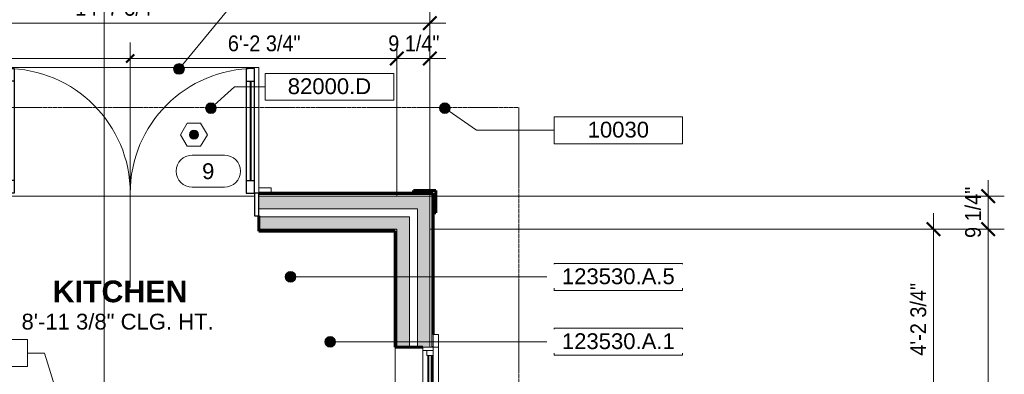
# Model space of a CAD drawing. Header units: inches. Extents: x -655 to 119, y -287 to 603.
# Tile 16 of 22: x -157 to 119, y 82 to 181. Entities that reach past the tile are written whole.
import ezdxf

# ---------------------------------------------------------------- set-up
doc = ezdxf.new("R2010")
doc.units = ezdxf.units.IN
doc.header["$MEASUREMENT"] = 0
doc.linetypes.add('1B Hidden Short', pattern=[0.125, 0.09375, -0.03125])
doc.linetypes.add('3B Center Short', pattern=[0.59375, 0.375, -0.0625, 0.09375, -0.0625])
for name, color, linetype, lineweight in [('A-ANNO-DIMS', 1, 'Continuous', 9), ('A-ANNO-DIMS-48', 1, 'Continuous', 9), ('A-ANNO-NOTE', 2, 'Continuous', 9), ('A-ANNO-SYMB', 6, 'Continuous', 9), ('A-ANNO-TEXT', 2, 'Continuous', 9), ('A-AREA-IDEN', 2, 'Continuous', 9), ('A-DETL', 5, 'Continuous', 9), ('A-DETL-GENF', 3, 'Continuous', 9), ('A-DETL-MBND', 5, 'Continuous', 9), ('A-DOOR', 1, 'Continuous', 18), ('A-DOOR-FRAM', 1, 'Continuous', 30), ('A-DOOR-GLAZ', 1, 'Continuous', 40), ('A-DOOR-IDEN', 6, 'Continuous', 9), ('A-FLOR-OTLN', 6, 'Continuous', 18), ('A-GLAZ', 6, 'Continuous', 18), ('A-GLAZ-GLAS', 6, 'Continuous', 40), ('A-WALL', 2, 'Continuous', 18), ('A-WALL-PATT', 2, 'Continuous', 60), ('S-FNDN-FTNG', 4, 'Continuous', 18)]:
    doc.layers.add(name, color=color, linetype=linetype, lineweight=lineweight)
doc.styles.add('Arial', font='arial.ttf', dxfattribs={"height": 4.425898})
doc.styles.add('Arial_1', font='arial.ttf', dxfattribs={"width": 0.9, "height": 4.425898})
doc.styles.add('Arial_B', font='arialbd.ttf', dxfattribs={"height": 6.088537})
doc.dimstyles.new('Linear_-_3_32__Arial_2', dxfattribs={"dimscale": 12, "dimtxt": 4.5, "dimasz": 0.3125, "dimexe": 0.375, "dimexo": 0.375, "dimgap": 0.0625, "dimtad": 1, "dimdec": 3, "dimrnd": 0.125, "dimzin": 3, "dimdsep": 46, "dimlunit": 4, "dimtxsty": 'Arial_1', "dimblk1": 'OBLIQUE', "dimblk2": 'OBLIQUE', "dimsah": 1, "dimcen": 0.09, "dimdle": 0.375, "dimazin": 0, "dimtfac": 1, "dimtdec": 3, "dimtix": 1, "dimtmove": 0, "dimatfit": 3, "dimfxl": 1, "dimtvp": 1, "dimfrac": 2, "dimtolj": 1, "dimtzin": 0, "dimarcsym": 2})
doc.dimstyles.new('Linear_-_3_32__Arial_2_1', dxfattribs={"dimscale": 12, "dimtxt": 4.5, "dimasz": 0.1875, "dimexe": 0.375, "dimexo": 0.375, "dimgap": 0.0625, "dimtad": 1, "dimdec": 3, "dimrnd": 0.125, "dimzin": 3, "dimdsep": 46, "dimlunit": 4, "dimtxsty": 'Arial_1', "dimblk1": 'OBLIQUE', "dimblk2": 'OBLIQUE', "dimsah": 1, "dimcen": 0.09, "dimdle": 0.375, "dimazin": 0, "dimtfac": 1, "dimtdec": 3, "dimtix": 1, "dimtmove": 0, "dimatfit": 3, "dimfxl": 1, "dimtvp": 1, "dimfrac": 2, "dimtolj": 1, "dimtzin": 0, "dimarcsym": 2})
doc.dimstyles.new('Linear_-_3_32__Arial_2_2', dxfattribs={"dimscale": 12, "dimtxt": 4.5, "dimasz": 0.1875, "dimexe": 0.375, "dimexo": 0.375, "dimgap": 0.0625, "dimtad": 1, "dimdec": 3, "dimrnd": 0.125, "dimzin": 3, "dimdsep": 46, "dimlunit": 4, "dimtxsty": 'Arial_1', "dimblk1": 'OBLIQUE', "dimblk2": 'OBLIQUE', "dimsah": 1, "dimcen": 0.09, "dimdle": 0.375, "dimazin": 0, "dimtfac": 1, "dimtdec": 3, "dimtix": 1, "dimtmove": 0, "dimatfit": 3, "dimfxl": 1, "dimtvp": 1, "dimfrac": 2, "dimtolj": 1, "dimtzin": 0, "dimarcsym": 2})
pattern_1 = [(0, (0, 0), (15.36, 3.84), [0.634, -10.886, 0.634, -10.886, -61.44]), (0, (0, 0), (15.36, 3.84), [-23.04, 0.634, -22.406, 0.634, -10.886, -26.88]), (0, (0, 0), (15.36, 3.84), [-57.6, 0.634, -7.046, 0.634, -18.566]), (120, (5.76, 1.92), (-11.005538, 11.38215), [0.634, -10.886, 0.634, -10.886, -61.44]), (120, (5.76, 1.92), (-11.005538, 11.38215), [-23.04, 0.634, -22.406, 0.634, -10.886, -26.88]), (120, (5.76, 1.92), (-11.005538, 11.38215), [-57.6, 0.634, -7.046, 0.634, -18.566]), (240, (7.68, 9.6), (-4.354462, -15.22215), [0.634, -10.886, 0.634, -10.886, -61.44]), (240, (7.68, 9.6), (-4.354462, -15.22215), [-23.04, 0.634, -22.406, 0.634, -10.886, -26.88]), (240, (7.68, 9.6), (-4.354462, -15.22215), [-57.6, 0.634, -7.046, 0.634, -18.566])]
pattern_2 = [(135, (0, 0), (-4.006467, -4.006467), [])]

# ---------------------------------------------------------------- blocks, each defined once
blk = doc.blocks.new('Single Casement - 30410CS-2777416-First Floor Plan')
at = {"layer": 'A-GLAZ'}
for p, q in [((-17.75, 6.81), (-21.25, 6.81)), ((-21.25, 6.81), (-21.25, 5.31)), ((-17.75, 5.31), (-17.75, 6.81)), ((-17.75, 6.81), (17.75, 6.81)), ((21.25, 6.81), (17.75, 6.81)), ((17.75, 6.81), (17.75, 5.31)), ((21.25, 5.31), (21.25, 6.81)), ((-21.25, 5.31), (-17.75, 5.31)), ((17.75, 5.31), (-17.75, 5.31)), ((-17.75, 5.31), (-17.75, 2.44)), ((-16.83, 2.44), (-16.83, 5.31)), ((-16.83, 5.31), (-15.38, 5.31)), ((-15.38, 3.6), (-16.83, 3.6)), ((-15.38, 5.31), (-15.38, 3.6)), ((15.37, 5.31), (-0.73, 5.31)), ((16.83, 5.31), (15.37, 5.31)), ((15.37, 5.31), (15.37, 3.6)), ((15.37, 3.6), (16.83, 3.6)), ((15.37, 3.6), (15.37, 5.31)), ((16.83, 5.31), (16.83, 2.44)), ((17.75, 2.44), (17.75, 5.31)), ((17.75, 5.31), (21.25, 5.31)), ((-17.75, 2.44), (17.75, 2.44))]:
    blk.add_line(p, q, dxfattribs=at)
at = {"layer": 'A-GLAZ-GLAS'}
for p, q in [((15.37, 5), (-15.38, 5)), ((15.37, 4), (-15.38, 4))]:
    blk.add_line(p, q, dxfattribs=at)
blk = doc.blocks.new('Two panel out-swing French-style - 6080FR-3062169-First Floor Plan')
at = {"layer": 'A-DOOR', "lineweight": 30}
for p, q in [((-19.12, 5.31), (-19.12, 40.19)), ((-19.12, 40.19), (-16.78, 40.19)), ((-16.78, 40.19), (-16.78, 5.31)), ((50.62, 40.19), (48.28, 40.19)), ((48.28, 40.19), (48.28, 5.31)), ((50.62, 5.31), (50.62, 40.19)), ((-16.78, 36.69), (-19.12, 36.69)), ((48.28, 36.69), (50.62, 36.69)), ((-16.78, 8.81), (-19.12, 8.81)), ((48.28, 8.81), (50.62, 8.81)), ((-16.78, 5.31), (-19.12, 5.31)), ((48.28, 5.31), (50.62, 5.31))]:
    blk.add_line(p, q, dxfattribs=at)
at = {"layer": 'A-DOOR'}
for p, q in [((-20.25, 6.81), (-23.75, 6.81)), ((-23.75, 6.81), (-23.75, 5.31)), ((-20.25, 5.31), (-20.25, 6.81)), ((55.25, 6.81), (51.75, 6.81)), ((51.75, 6.81), (51.75, 5.31)), ((55.25, 5.31), (55.25, 6.81)), ((-23.75, 5.31), (-20.25, 5.31)), ((51.75, 5.31), (55.25, 5.31))]:
    blk.add_line(p, q, dxfattribs=at)
at = {"layer": 'A-DOOR', "lineweight": 9}
for centre, radius, start, end in [((-19.12, 5.31), 34.88, 360, 90), ((50.62, 5.31), 34.87, 90, 180)]:
    blk.add_arc(centre, radius, start, end, dxfattribs=at)
at = {"layer": 'A-DOOR-FRAM'}
for p, q in [((-19.12, 5.31), (-20.25, 5.31)), ((-20.25, 5.31), (-20.25, -1.06)), ((-19.12, -1.06), (-19.12, 5.31)), ((51.75, 5.31), (50.62, 5.31)), ((50.62, 5.31), (50.62, -1.06)), ((51.75, -1.06), (51.75, 5.31)), ((-20.25, -1.06), (-19.12, -1.06)), ((50.62, -1.06), (51.75, -1.06))]:
    blk.add_line(p, q, dxfattribs=at)
at = {"layer": 'A-DOOR-GLAZ'}
for p, q in [((-17.95, 36.69), (-17.95, 8.81)), ((49.45, 36.69), (49.45, 8.81))]:
    blk.add_line(p, q, dxfattribs=at)
blk = doc.blocks.new('House Slab - House Slab-2091152-First Floor Plan')
at = {"layer": 'A-DETL-MBND'}
blk.add_line((-91.41, 131.83), (-161.16, 131.83), dxfattribs=at)
blk = doc.blocks.new('Tempered - Tempered-2710613-First Floor Plan')
at = {"layer": 'A-DETL-GENF'}
blk.add_hatch(color=256, dxfattribs=at).paths.add_polyline_path([(0, -1.25), (0.32, -1.21), (0.62, -1.08), (0.88, -0.88), (1.08, -0.63), (1.21, -0.32), (1.25, 0), (1.21, 0.32), (1.08, 0.62), (0.88, 0.88), (0.62, 1.08), (0.32, 1.21), (0, 1.25), (-0.32, 1.21), (-0.63, 1.08), (-0.88, 0.88), (-1.08, 0.62), (-1.21, 0.32), (-1.25, 0), (-1.21, -0.32), (-1.08, -0.63), (-0.88, -0.88), (-0.63, -1.08), (-0.32, -1.21)], flags=0)
for p, q in [((-1.88, 3.25), (-3.75, 0)), ((1.87, 3.25), (-1.88, 3.25)), ((3.75, 0), (1.87, 3.25)), ((1.87, -3.25), (3.75, 0)), ((-3.75, 0), (-1.88, -3.25)), ((-1.88, -3.25), (1.87, -3.25))]:
    blk.add_line(p, q, dxfattribs=at)
for start, end in [(360, 180), (180, 360)]:
    blk.add_arc((0, 0), 1.25, start, end, dxfattribs=at)
blk = doc.blocks.new('DIMBLOCK37-First Floor Plan')
at = {"layer": 'A-ANNO-DIMS-48', "transparency": 16777216}
for p, q in [((-218.04, 131.89), (-218.04, 184.81)), ((-42.29, 131.89), (-42.29, 184.81)), ((-218.04, 180.31), (-37.79, 180.31)), ((-218.04, 180.31), (-218.04, 131.89)), ((-42.29, 180.31), (-42.29, 131.89))]:
    blk.add_line(p, q, dxfattribs=at)
at = {"layer": 'A-ANNO-DIMS-48', "lineweight": 50, "transparency": 16777216}
for p, q in [((-218.04, 180.31), (-216.16, 182.18)), ((-42.29, 180.31), (-40.41, 182.18)), ((-218.04, 180.31), (-219.91, 178.43)), ((-42.29, 180.31), (-44.16, 178.43))]:
    blk.add_line(p, q, dxfattribs=at)
at = {"layer": 'A-ANNO-DIMS-48', "color": 0, "transparency": 16777216, "insert": (-141.69, 186.8), "char_height": 4.426, "width": 27.6646, "attachment_point": 1, "line_spacing_factor": 0.938532, "style": 'Arial_1'}
blk.add_mtext('14\'-7 3/4"', dxfattribs=at)
blk = doc.blocks.new('_Oblique')
at = {"color": 0, "linetype": 'ByBlock', "lineweight": -2}
blk.add_line((-0.5, -0.5), (0.5, 0.5), dxfattribs=at)
blk = doc.blocks.new('DIMBLOCK38-First Floor Plan')
at = {"layer": 'A-ANNO-DIMS-48', "transparency": 16777216}
for p, q in [((-218.04, 131.89), (-218.04, 174.85)), ((-126.29, 106.25), (-126.29, 174.85)), ((-222.54, 170.35), (-126.29, 170.35)), ((-218.04, 170.35), (-218.04, 131.89))]:
    blk.add_line(p, q, dxfattribs=at)
at = {"layer": 'A-ANNO-DIMS-48', "lineweight": 50, "transparency": 16777216}
for p, q in [((-218.04, 170.35), (-216.16, 172.23)), ((-126.29, 170.35), (-125.16, 171.48)), ((-218.04, 170.35), (-219.91, 168.48)), ((-126.29, 170.35), (-127.41, 169.23))]:
    blk.add_line(p, q, dxfattribs=at)
at = {"layer": 'A-ANNO-DIMS-48', "linetype": '3B Center Short', "transparency": 16777216}
blk.add_line((-126.29, 170.35), (-126.29, 106.25), dxfattribs=at)
at = {"layer": 'A-ANNO-DIMS-48', "color": 0, "transparency": 16777216, "insert": (-182.17, 176.84), "char_height": 4.426, "width": 24.0092, "attachment_point": 1, "line_spacing_factor": 0.938532, "style": 'Arial_1'}
blk.add_mtext('7\'-7 3/4"', dxfattribs=at)
blk = doc.blocks.new('DIMBLOCK39-First Floor Plan')
at = {"layer": 'A-ANNO-DIMS-48', "transparency": 16777216}
for p, q in [((-126.29, 106.25), (-126.29, 174.85)), ((-51.54, 131.89), (-51.54, 174.85)), ((-126.29, 170.35), (-51.54, 170.35)), ((-51.54, 170.35), (-51.54, 131.89))]:
    blk.add_line(p, q, dxfattribs=at)
at = {"layer": 'A-ANNO-DIMS-48', "lineweight": 50, "transparency": 16777216}
for p, q in [((-126.29, 170.35), (-125.16, 171.48)), ((-51.54, 170.35), (-49.66, 172.23)), ((-126.29, 170.35), (-127.41, 169.23)), ((-51.54, 170.35), (-53.41, 168.48))]:
    blk.add_line(p, q, dxfattribs=at)
at = {"layer": 'A-ANNO-DIMS-48', "linetype": '3B Center Short', "transparency": 16777216}
blk.add_line((-126.29, 170.35), (-126.29, 106.25), dxfattribs=at)
at = {"layer": 'A-ANNO-DIMS-48', "color": 0, "transparency": 16777216, "insert": (-98.92, 176.84), "char_height": 4.426, "width": 24.0092, "attachment_point": 1, "line_spacing_factor": 0.938532, "style": 'Arial_1'}
blk.add_mtext('6\'-2 3/4"', dxfattribs=at)
blk = doc.blocks.new('DIMBLOCK40-First Floor Plan')
at = {"layer": 'A-ANNO-DIMS-48', "transparency": 16777216}
for p, q in [((-51.54, 131.89), (-51.54, 174.85)), ((-42.29, 131.89), (-42.29, 174.85)), ((-51.54, 170.35), (-37.79, 170.35)), ((-51.54, 170.35), (-51.54, 131.89)), ((-42.29, 170.35), (-42.29, 131.89))]:
    blk.add_line(p, q, dxfattribs=at)
at = {"layer": 'A-ANNO-DIMS-48', "lineweight": 50, "transparency": 16777216}
for p, q in [((-51.54, 170.35), (-49.66, 172.23)), ((-42.29, 170.35), (-40.41, 172.23)), ((-51.54, 170.35), (-53.41, 168.48)), ((-42.29, 170.35), (-44.16, 168.48))]:
    blk.add_line(p, q, dxfattribs=at)
at = {"layer": 'A-ANNO-DIMS-48', "color": 0, "transparency": 16777216, "insert": (-53.97, 176.84), "char_height": 4.426, "width": 16.9477, "attachment_point": 1, "line_spacing_factor": 0.938532, "style": 'Arial_1'}
blk.add_mtext('9 1/4"', dxfattribs=at)
blk = doc.blocks.new('DIMBLOCK55-First Floor Plan')
at = {"layer": 'A-ANNO-DIMS-48', "lineweight": 50, "transparency": 16777216}
for p, q in [((114.19, 122.58), (112.31, 124.46)), ((114.19, 122.58), (116.06, 120.71)), ((114.19, 11.83), (112.31, 13.71)), ((114.19, 11.83), (116.06, 9.96))]:
    blk.add_line(p, q, dxfattribs=at)
at = {"layer": 'A-ANNO-DIMS-48', "transparency": 16777216}
for p, q in [((-42.22, 122.58), (118.69, 122.58)), ((114.19, 122.58), (-42.22, 122.58)), ((114.19, 11.83), (114.19, 122.58)), ((34.21, 11.83), (118.69, 11.83)), ((114.19, 11.83), (34.21, 11.83))]:
    blk.add_line(p, q, dxfattribs=at)
at = {"layer": 'A-ANNO-DIMS-48', "color": 0, "transparency": 16777216, "insert": (107.7, 57.2), "char_height": 4.426, "width": 24.0092, "attachment_point": 1, "rotation": 90, "line_spacing_factor": 0.938532, "style": 'Arial_1'}
blk.add_mtext('9\'-2 3/4"', dxfattribs=at)
blk = doc.blocks.new('DIMBLOCK56-First Floor Plan')
at = {"layer": 'A-ANNO-DIMS-48', "transparency": 16777216}
for p, q in [((114.19, 122.58), (114.19, 136.33)), ((-42.22, 131.83), (118.69, 131.83)), ((114.19, 131.83), (-42.22, 131.83)), ((-42.22, 122.58), (118.69, 122.58)), ((114.19, 122.58), (-42.22, 122.58))]:
    blk.add_line(p, q, dxfattribs=at)
at = {"layer": 'A-ANNO-DIMS-48', "lineweight": 50, "transparency": 16777216}
for p, q in [((114.19, 131.83), (112.31, 133.71)), ((114.19, 131.83), (116.06, 129.96)), ((114.19, 122.58), (112.31, 124.46)), ((114.19, 122.58), (116.06, 120.71))]:
    blk.add_line(p, q, dxfattribs=at)
at = {"layer": 'A-ANNO-DIMS-48', "color": 0, "transparency": 16777216, "insert": (107.7, 120.15), "char_height": 4.426, "width": 16.9477, "attachment_point": 1, "rotation": 90, "line_spacing_factor": 0.938532, "style": 'Arial_1'}
blk.add_mtext('9 1/4"', dxfattribs=at)
blk = doc.blocks.new('DIMBLOCK57-First Floor Plan')
at = {"layer": 'A-ANNO-DIMS-48', "transparency": 16777216}
for p, q in [((98.85, 127.08), (98.85, 71.83)), ((-42.22, 122.58), (103.35, 122.58)), ((98.85, 122.58), (-42.22, 122.58)), ((-35.41, 71.83), (103.35, 71.83))]:
    blk.add_line(p, q, dxfattribs=at)
at = {"layer": 'A-ANNO-DIMS-48', "lineweight": 50, "transparency": 16777216}
for p, q in [((98.85, 122.58), (96.97, 124.46)), ((98.85, 122.58), (100.72, 120.71)), ((98.85, 71.83), (97.72, 72.96)), ((98.85, 71.83), (99.97, 70.71))]:
    blk.add_line(p, q, dxfattribs=at)
at = {"layer": 'A-ANNO-DIMS-48', "linetype": '3B Center Short', "transparency": 16777216}
blk.add_line((98.85, 71.83), (-35.41, 71.83), dxfattribs=at)
at = {"layer": 'A-ANNO-DIMS-48', "color": 0, "transparency": 16777216, "insert": (92.36, 87.2), "char_height": 4.426, "width": 24.0092, "attachment_point": 1, "rotation": 90, "line_spacing_factor": 0.938532, "style": 'Arial_1'}
blk.add_mtext('4\'-2 3/4"', dxfattribs=at)
blk = doc.blocks.new('Door Tag - Door Tag-41184-First Floor Plan')
at = {"layer": 'A-DOOR-IDEN'}
for p, q in [((-0.09375, 0.09375), (0.09375, 0.09375)), ((-0.09375, -0.09375), (0.09375, -0.09375))]:
    blk.add_line(p, q, dxfattribs=at)
for centre, start, end in [((-0.09375, 0), 90, 270), ((0.09375, 0), 270, 90)]:
    blk.add_arc(centre, 0.09375, start, end, dxfattribs=at)
blk = doc.blocks.new('Keynote Tag - Keynote Number - Boxed - Small-135510-First Floor Plan')
at = {"layer": 'A-ANNO-NOTE'}
for p, q in [((-0.375, -0.0792), (-0.375, 0.0781)), ((-0.375, 0.0781), (0.375, 0.0781)), ((0.375, 0.0781), (0.375, -0.0792)), ((-0.375, -0.0792), (0.375, -0.0792))]:
    blk.add_line(p, q, dxfattribs=at)

msp = doc.modelspace()

# ---------------------------------------------------------------- hatches: boundary and pattern name
at = {"layer": 'A-ANNO-NOTE'}
h = msp.add_hatch(color=256, dxfattribs=at)
edge = h.paths.add_edge_path(flags=0)
edge.add_arc((-112.6116, 167.465), 1.5, 0, 360)
h = msp.add_hatch(color=256, dxfattribs=at)
edge = h.paths.add_edge_path(flags=0)
edge.add_arc((-103.6538, 156.477), 1.5, 0, 360)
h = msp.add_hatch(color=256, dxfattribs=at)
edge = h.paths.add_edge_path(flags=0)
edge.add_arc((-38.1125, 156.477), 1.5, 0, 360)
h = msp.add_hatch(color=256, dxfattribs=at)
edge = h.paths.add_edge_path(flags=0)
edge.add_arc((-81.3453, 109.2582), 1.5, 0, 360)
h = msp.add_hatch(color=256, dxfattribs=at)
edge = h.paths.add_edge_path(flags=0)
edge.add_arc((-70.2578, 91.0845), 1.5, 0, 360)
at = {"layer": 'A-WALL-PATT', "lineweight": 9}
h = msp.add_hatch(dxfattribs=at)
h.set_pattern_fill('FP_2', color=256, style=0, pattern_type=2)
h.set_pattern_definition(pattern_2)
h.paths.add_polyline_path([(-41.4111, 132.3321), (-41.4111, 132.7071), (-90.2865, 132.7071), (-90.2865, 132.3321), (-41.7861, 132.3321)], flags=0)
h.paths.add_polyline_path([(-371.6611, 132.3321), (-371.6611, 132.7071), (-449.0361, 132.7071), (-449.0361, 132.3321), (-375.4971, 132.3321)], flags=0)
h.paths.add_polyline_path([(-364.4111, 132.3321), (-354.0361, 132.3321), (-354.0361, 132.7071), (-364.4111, 132.7071), (-364.4111, 132.4102)], flags=0)
h.paths.add_polyline_path([(-516.5361, 132.3321), (-485.0361, 132.3321), (-485.0361, 132.7071), (-516.9111, 132.7071), (-516.9111, 132.3321), (-516.7861, 132.3321)], flags=0)
h.paths.add_polyline_path([(-162.2865, 132.3321), (-162.2865, 132.7071), (-306.5361, 132.7071), (-306.5361, 132.3321), (-232.7582, 132.3321)], flags=0)
h = msp.add_hatch(dxfattribs=at)
h.set_pattern_fill('FP_3', color=256, style=0, pattern_type=2)
h.set_pattern_definition([(45, (0, 0), (-4.00647, 4.00647), []), (135, (0, 0), (-4.00647, -4.00647), [])])
h.paths.add_polyline_path([(-41.4111, 127.2071), (-40.6611, 127.2071), (-40.6611, 133.4571), (-46.9111, 133.4571), (-46.9111, 132.7071), (-41.4111, 132.7071), (-41.4111, 128.3321)], flags=0)
at = {"layer": 'A-WALL-PATT'}
h = msp.add_hatch(color=256, dxfattribs=at)
h.paths.add_polyline_path([(-232.7582, 128.3321), (-162.2865, 128.3321), (-162.2865, 131.8321), (-306.5361, 131.8321), (-306.5361, 128.3321), (-295.718, 128.3321)], flags=0)
h.paths.add_polyline_path([(-42.2861, 128.3321), (-42.2861, 131.8321), (-90.2865, 131.8321), (-90.2865, 128.3321), (-45.4135, 128.3321)], flags=0)
h.paths.add_polyline_path([(-440.5361, 128.3321), (-354.0361, 128.3321), (-354.0361, 131.8321), (-449.0361, 131.8321), (-449.0361, 128.3321), (-443.627, 128.3321)], flags=0)
h.paths.add_polyline_path([(-500.3935, 128.3321), (-485.0361, 128.3321), (-485.0361, 131.8321), (-518.7861, 131.8321), (-518.7861, 128.3321), (-505.2407, 128.3321)], flags=0)
at = {"layer": 'A-WALL-PATT', "lineweight": 9}
h = msp.add_hatch(dxfattribs=at)
h.set_pattern_fill('FP_2', color=256, style=0, pattern_type=2)
h.set_pattern_definition(pattern_2)
h.paths.add_polyline_path([(-41.4111, -181.0429), (-41.4111, -149.911), (-41.7861, -149.911), (-41.7861, -181.0429)], flags=0)
h.paths.add_polyline_path([(-41.4111, -114.411), (-41.4111, -54.161), (-41.7861, -54.161), (-41.7861, -114.411)], flags=0)
h.paths.add_polyline_path([(-41.7861, -18.161), (-41.4111, -18.161), (-41.4111, 54.0821), (-41.7861, 54.0821), (-41.7861, 4.4595)], flags=0)
h.paths.add_polyline_path([(-41.4111, 89.5821), (-41.4111, 132.3321), (-41.7861, 132.3321), (-41.7861, 89.5821)], flags=0)
at = {"layer": 'A-WALL-PATT'}
h = msp.add_hatch(color=256, dxfattribs=at)
h.paths.add_polyline_path([(-42.2861, -180.1679), (-42.2861, -149.911), (-45.7861, -149.911), (-45.7861, -180.1679)], flags=0)
h.paths.add_polyline_path([(-42.2861, -114.411), (-42.2861, -54.161), (-45.7861, -54.161), (-45.7861, -114.411), (-44.2861, -114.411)], flags=0)
h.paths.add_polyline_path([(-42.2861, -18.161), (-42.2861, 54.0821), (-45.7861, 54.0821), (-45.7861, -18.161)], flags=0)
h.paths.add_polyline_path([(-45.7861, 89.5821), (-42.2861, 89.5821), (-42.2861, 128.3321), (-45.7861, 128.3321), (-45.7861, 102.1115)], flags=0)
h = msp.add_hatch(color=256, dxfattribs=at)
h.paths.add_polyline_path([(-90.2865, 122.5821), (-48.0361, 122.5821), (-48.0361, 126.0821), (-90.2865, 126.0821)], flags=0)
h.paths.add_polyline_path([(-232.7582, 122.5821), (-162.2865, 122.5821), (-162.2865, 126.0821), (-306.5361, 126.0821), (-306.5361, 122.5821), (-294.7861, 122.5821)], flags=0)
h.paths.add_polyline_path([(-512.5361, 122.5821), (-485.0361, 122.5821), (-485.0361, 126.0821), (-513.0361, 126.0821), (-513.0361, 122.5821)], flags=0)
h.paths.add_polyline_path([(-440.5361, 122.5821), (-354.0361, 122.5821), (-354.0361, 126.0821), (-449.0361, 126.0821), (-449.0361, 122.5821), (-440.7552, 122.5821)], flags=0)
at = {"layer": 'A-WALL-PATT', "lineweight": 9}
h = msp.add_hatch(dxfattribs=at)
h.set_pattern_fill('FP_1', color=256, style=0, pattern_type=2)
h.set_pattern_definition(pattern_1)
h.paths.add_polyline_path([(-449.0361, 122.0821), (-444.0361, 122.0821), (-444.0501, 122.5821), (-449.0361, 122.5821)], flags=0)
h.paths.add_polyline_path([(-90.0194, 122.0821), (-51.5361, 122.0821), (-51.5361, 122.5821), (-90.2865, 122.5821), (-90.2865, 122.0821)], flags=0)
h.paths.add_polyline_path([(-306.5361, 122.0821), (-300.2861, 122.0821), (-300.2861, 122.5821), (-306.5361, 122.5821)], flags=0)
h.paths.add_polyline_path([(-411.1818, 122.0821), (-354.0361, 122.0821), (-354.0361, 122.5821), (-440.5361, 122.5821), (-440.5361, 122.0821), (-440.0361, 122.0821)], flags=0)
h.paths.add_polyline_path([(-510.2861, 122.0821), (-485.0361, 122.0821), (-485.0361, 122.5821), (-512.5361, 122.5821), (-512.5361, 122.0821)], flags=0)
h.paths.add_polyline_path([(-218.0361, 122.0821), (-162.2865, 122.0821), (-162.2865, 122.5821), (-218.0361, 122.5821)], flags=0)
h.paths.add_polyline_path([(-224.0361, 122.0821), (-223.5361, 122.0821), (-223.5361, 122.5821), (-294.7861, 122.5821), (-294.7861, 122.0821), (-232.2861, 122.0821)], flags=0)
h = msp.add_hatch(dxfattribs=at)
h.set_pattern_fill('FP_1', color=256, style=0, pattern_type=2)
h.set_pattern_definition(pattern_1)
h.paths.add_polyline_path([(-51.5361, -170.9179), (-51.5361, -149.911), (-52.0361, -149.911), (-52.0361, -170.9179)], flags=0)
h.paths.add_polyline_path([(-51.5361, -114.411), (-51.5361, -54.161), (-52.0361, -54.161), (-52.0361, -114.411)], flags=0)
h.paths.add_polyline_path([(-51.5361, -18.161), (-51.5361, -6.9179), (-52.0361, -6.9179), (-52.0361, -18.161)], flags=0)
h.paths.add_polyline_path([(-52.0361, -1.4179), (-51.5361, -1.4179), (-51.5361, 54.0821), (-52.0361, 54.0821), (-52.0361, -0.9179)], flags=0)
h.paths.add_polyline_path([(-51.5361, 89.5821), (-51.5361, 122.0821), (-52.0361, 122.0821), (-52.0361, 89.5821)], flags=0)
at = {"layer": 'A-WALL-PATT'}
h = msp.add_hatch(color=256, dxfattribs=at)
h.paths.add_polyline_path([(-48.0361, -174.4179), (-48.0361, -149.911), (-51.5361, -149.911), (-51.5361, -174.4179)], flags=0)
h.paths.add_polyline_path([(-51.5361, -114.411), (-48.0361, -114.411), (-48.0361, -54.161), (-51.5361, -54.161), (-51.5361, -60.6418)], flags=0)
h.paths.add_polyline_path([(-48.0361, -18.161), (-48.0361, 54.0821), (-51.5361, 54.0821), (-51.5361, -18.161)], flags=0)
h.paths.add_polyline_path([(-51.5361, 89.5821), (-48.0361, 89.5821), (-48.0361, 122.5821), (-51.5361, 122.5821), (-51.5361, 102.1115)], flags=0)

# ---------------------------------------------------------------- linework, layer by layer
at = {"layer": 'A-ANNO-NOTE'}
for p, q in [((-112.6116, 167.465), (-97.1025, 186.2093)), ((-103.6538, 156.477), (-97.1025, 162.4547)), ((-97.1025, 162.4547), (-88.4279, 162.4547)), ((-38.1125, 156.477), (-29.2701, 150.3079)), ((-29.2701, 150.3079), (-7.4726, 150.3079)), ((-81.3453, 109.2582), (-7.4726, 109.2582)), ((-70.2578, 91.0845), (-7.4726, 91.0845)), ((-150.2897, 87.9197), (-155.0959, 87.9197)), ((-145.3591, 72.1501), (-150.2897, 87.9197))]:
    msp.add_line(p, q, dxfattribs=at)
for centre in [(-112.6116, 167.465), (-103.6538, 156.477), (-38.1125, 156.477), (-81.3453, 109.2582), (-70.2578, 91.0845)]:
    msp.add_circle(centre, 1.5, dxfattribs=at)
at = {"layer": 'A-ANNO-SYMB'}
msp.add_line((-133.6273, 200.2737), (-133.6273, -235.1259), dxfattribs=at)
at = {"layer": 'A-DETL', "linetype": '1B Hidden Short', "lineweight": 18}
for p, q in [((-17.4111, 156.7071), (-299.1611, 156.7071)), ((-17.4111, -13.0429), (-17.4111, 156.7071))]:
    msp.add_line(p, q, dxfattribs=at)
at = {"layer": 'A-FLOR-OTLN'}
for p, q in [((-90.2865, 167.8321), (-162.2865, 167.8321)), ((-90.2865, 134.2071), (-90.2865, 167.8321))]:
    msp.add_line(p, q, dxfattribs=at)
at = {"layer": 'A-WALL', "lineweight": 60}
for p, q in [((-90.2865, 132.7071), (-41.4111, 132.7071)), ((-40.6611, 133.4571), (-46.9111, 133.4571)), ((-46.9111, 133.4571), (-46.9111, 132.7071)), ((-41.4111, 132.7071), (-41.4111, 93.0821)), ((-40.6611, 127.2071), (-40.6611, 133.4571)), ((-41.4111, 127.2071), (-40.6611, 127.2071)), ((-90.2865, 126.3331), (-90.2865, 122.0821)), ((-90.2865, 122.0821), (-52.0361, 122.0821)), ((-52.0361, 122.0821), (-52.0361, 89.5821)), ((-52.0361, 89.5821), (-44.2861, 89.5821))]:
    msp.add_line(p, q, dxfattribs=at)
at = {"layer": 'A-WALL'}
for p, q in [((-41.7861, 132.3321), (-90.2865, 132.3321)), ((-42.2861, 131.8321), (-90.2865, 131.8321)), ((-42.2861, 89.5821), (-42.2861, 131.8321)), ((-41.7861, 89.5821), (-41.7861, 132.3321)), ((-45.7861, 128.3321), (-90.2865, 128.3321)), ((-45.7861, 89.5821), (-45.7861, 128.3321)), ((-48.0361, 126.0821), (-90.2865, 126.0821)), ((-48.0361, 89.5821), (-48.0361, 126.0821)), ((-51.5361, 122.5821), (-90.2865, 122.5821)), ((-51.5361, 89.5821), (-51.5361, 122.5821)), ((-52.0361, 54.0821), (-52.0361, 89.5821))]:
    msp.add_line(p, q, dxfattribs=at)

# ---------------------------------------------------------------- block references
at = {"layer": 'A-ANNO-NOTE', "xscale": 47.99999999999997, "yscale": 47.99999999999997, "zscale": 47.99999999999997}
for p in [(-70.4279, 162.4816), (10.5274, 150.3348), (10.5274, 109.285), (10.5274, 91.1113), (-173.0959, 87.9465)]:
    msp.add_blockref('Keynote Tag - Keynote Number - Boxed - Small-135510-First Floor Plan', p, dxfattribs=at)
at = {"layer": 'A-DETL-GENF'}
msp.add_blockref('Tempered - Tempered-2710613-First Floor Plan', (-108.4178, 149.0524), dxfattribs=at)
at = {"layer": 'A-DOOR'}
msp.add_blockref('Two panel out-swing French-style - 6080FR-3062169-First Floor Plan', (-142.0365, 127.3946), dxfattribs=at)
at = {"layer": 'A-DOOR-IDEN', "xscale": 47.99999999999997, "yscale": 47.99999999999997, "zscale": 47.99999999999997}
msp.add_blockref('Door Tag - Door Tag-41184-First Floor Plan', (-104.4029, 138.8496), dxfattribs=at)
at = {"layer": 'A-GLAZ', "rotation": 269.9999999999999}
msp.add_blockref('Single Casement - 30410CS-2777416-First Floor Plan', (-46.7236, 71.8321), dxfattribs=at)
at = {"layer": 'S-FNDN-FTNG', "lineweight": 9}
msp.add_blockref('House Slab - House Slab-2091152-First Floor Plan', (0, 0), dxfattribs=at)

# ---------------------------------------------------------------- texts
at = {"layer": 'A-ANNO-TEXT', "color": 7, "insert": (-156.7495, 98.9451), "char_height": 4.425898, "width": 64.152, "attachment_point": 1, "line_spacing_factor": 0.938532, "style": 'Arial'}
msp.add_mtext('8\'-11 3/8" CLG. HT.', dxfattribs=at)
at = {"layer": 'A-AREA-IDEN', "insert": (-129.1326, 108.2352), "char_height": 6.08854, "width": 43.848, "attachment_point": 2, "line_spacing_factor": 0.938532, "style": 'Arial_B'}
msp.add_mtext('KITCHEN', dxfattribs=at)
at = {"layer": 'A-DOOR-IDEN', "insert": (-104.4235, 141.0518), "char_height": 4.4259, "width": 4.104, "attachment_point": 2, "line_spacing_factor": 0.938532, "style": 'Arial'}
msp.add_mtext('9', dxfattribs=at)

# ---------------------------------------------------------------- dimensions: what is measured, and where the dimension line sits
at = {"layer": 'A-ANNO-DIMS'}
for base, p1, p2, dimstyle, override, picture, middle in [((-42.2861, 180.3091), (-218.0361, 127.3946), (-42.2861, 127.3946), 'Linear_-_3_32__Arial_2', {"dimpost": '<>', "dimfxl": 175.75}, 'DIMBLOCK37-First Floor Plan', (-130.1611, 183.349)), ((-126.2865, 170.3531), (-218.0361, 127.3946), (-126.2865, 101.7489), 'Linear_-_3_32__Arial_2_1', {"dimpost": '<>', "dimfxl": 95.266425}, 'DIMBLOCK38-First Floor Plan', (-172.1613, 173.3931)), ((-51.5361, 170.3531), (-126.2865, 101.7489), (-51.5361, 127.3946), 'Linear_-_3_32__Arial_2_2', {"dimpost": '<>', "dimfxl": 79.027355}, 'DIMBLOCK39-First Floor Plan', (-88.9113, 173.3931)), ((-42.2861, 170.3531), (-51.5361, 127.3946), (-42.2861, 127.3946), 'Linear_-_3_32__Arial_2', {"dimpost": '<>', "dimfxl": 9.25}, 'DIMBLOCK40-First Floor Plan', (-46.9111, 173.3915))]:
    dim = msp.add_linear_dim(base=base, p1=p1, p2=p2, dimstyle=dimstyle, override=override, dxfattribs=at)
    dim.commit()
    dim.dimension.update_dxf_attribs({"geometry": picture, "text_midpoint": middle})
for base, p1, p2, dimstyle, override, picture, middle in [((114.1881, 131.8321), (-46.7236, 122.5821), (-46.7236, 131.8321), 'Linear_-_3_32__Arial_2', {"dimpost": '<>', "dimfxl": 9.25}, 'DIMBLOCK56-First Floor Plan', (111.1497, 127.2071)), ((98.8491, 71.8321), (-46.7236, 122.5821), (-39.9111, 71.8321), 'Linear_-_3_32__Arial_2_1', {"dimpost": '<>', "dimfxl": 51.205201}, 'DIMBLOCK57-First Floor Plan', (95.8091, 97.2071)), ((114.1881, 122.5821), (29.7139, 11.8321), (-46.7236, 122.5821), 'Linear_-_3_32__Arial_2', {"dimpost": '<>', "dimfxl": 134.566912}, 'DIMBLOCK55-First Floor Plan', (111.1482, 67.2071))]:
    dim = msp.add_linear_dim(base=base, p1=p1, p2=p2, angle=90, dimstyle=dimstyle, override=override, dxfattribs=at)
    dim.commit()
    dim.dimension.update_dxf_attribs({"geometry": picture, "text_midpoint": middle})

# ---------------------------------------------------------------- next in the draw order: texts
at = {"layer": 'A-ANNO-NOTE', "char_height": 4.4259, "attachment_point": 2, "line_spacing_factor": 0.938532, "style": 'Arial', "bg_fill": 3, "box_fill_scale": 1.25, "bg_fill_color": 0, "bg_fill_transparency": 0}
for s, insert, width in [('82000.D', (-70.4416, 164.8377), 27.864), ('10030', (10.5137, 152.691), 20.52), ('123530.A.5', (10.5137, 111.6412), 37.746), ('123530.A.1', (10.5137, 93.4675), 37.746)]:
    msp.add_mtext(s, dxfattribs=dict(at, insert=insert, width=width))

doc.saveas('drawing.dxf')
